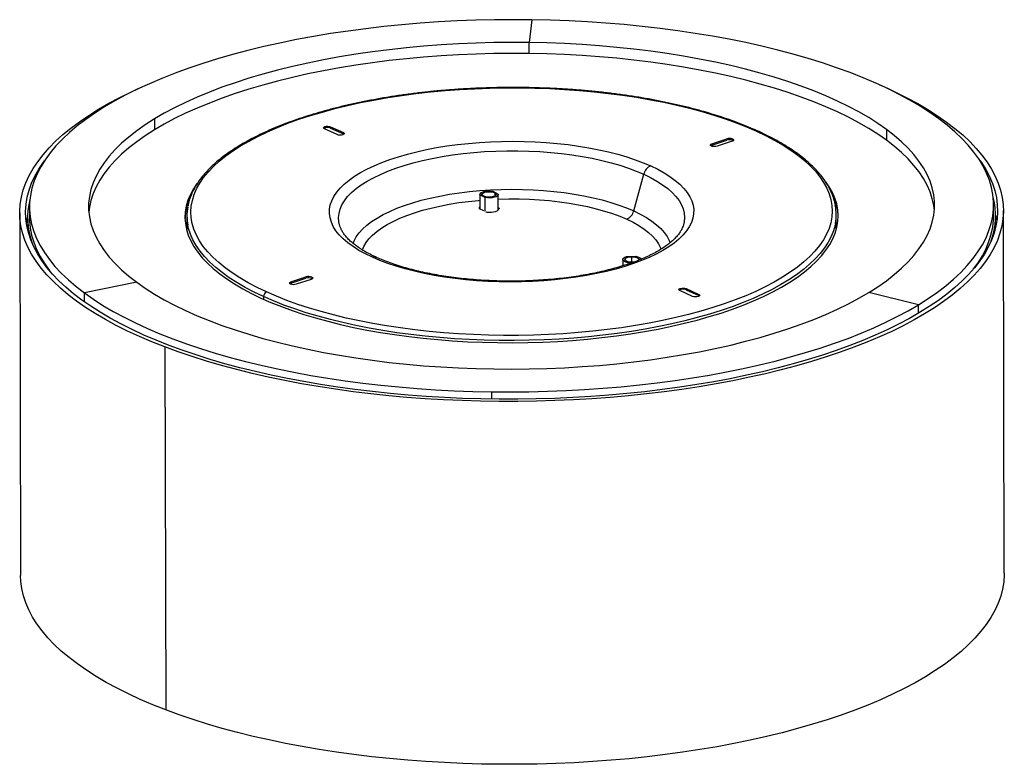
# Model space of a CAD drawing. Header units: millimetres. Extents: x -250 to 250, y -281 to 98.
import ezdxf

# ---------------------------------------------------------------- set-up
doc = ezdxf.new("R2010")
doc.units = ezdxf.units.MM

msp = doc.modelspace()

# ---------------------------------------------------------------- linework, layer by layer
at = {"color": 7, "linetype": 'Continuous', "lineweight": 25}
for p, q in [((10.26, 97.5), (9, 85.93)), ((9.02, 80.39), (9, 85.93)), ((-181.53, 47.08), (-181.52, 41.54)), ((-88.7, 39.13), (-95.16, 42.07)), ((-91.95, 43.12), (-85.5, 40.18)), ((-91.95, 43.12), (-91.95, 42.47)), ((-91.95, 42.47), (-85.49, 39.54)), ((-85.5, 40.18), (-85.49, 39.54)), ((190.53, 41.8), (190.54, 36.27)), ((-85.49, 39.54), (-85.17, 39.34)), ((101.79, 34.46), (109.43, 36.97)), ((101.79, 33.82), (109.43, 36.32)), ((112.14, 35.74), (104.5, 33.23)), ((109.43, 36.97), (109.43, 36.32)), ((112.39, 36.88), (112.39, 36.23)), ((101.79, 34.46), (101.79, 33.82)), ((62.08, 0.33), (67.17, 19)), ((-9.52, 10.36), (-6.81, 8.87)), ((-16.1, 8.71), (-16.08, 1.32)), ((-13.38, 7.09), (-16.09, 8.58)), ((-16.09, 8.58), (-16.07, 1.31)), ((-13.36, -0.02), (-13.38, 7.09)), ((-8.5, 9.53), (-8.49, 7.94)), ((-6.78, 0.99), (-6.8, 8.74)), ((-245.01, 2.37), (-244.99, -3.17)), ((-16.53, 1.52), (-14.3, 0.5)), ((-6.78, 0.99), (-6.81, 0.8)), ((-6.34, 1.73), (-6.78, 1.93)), ((-6.78, 1.28), (-6.49, 1.15)), ((-6.34, 1.73), (-6.34, 1.54)), ((245.01, -2), (244.99, 3.53)), ((250.44, -183.89), (250, 0.59)), ((-250, -0.59), (-249.56, -185.08)), ((-245.99, -3.17), (-245.99, -4.27)), ((-165, -2.24), (-164.98, -10)), ((-13.05, -0.06), (-12.53, -0.3)), ((165.02, -9.22), (165, -1.45)), ((246.01, -3.1), (246.01, -2)), ((56.54, -24.36), (56.54, -27.57)), ((58.49, -22.89), (63.21, -22.72)), ((60.88, -22.96), (60.89, -25.73)), ((61.58, -25.88), (59.16, -25.97)), ((59.16, -25.97), (59.16, -26.73)), ((62.24, -25.67), (61.49, -25.73)), ((-112.14, -35.74), (-104.5, -33.23)), ((-112.14, -36.38), (-104.5, -33.87)), ((-101.79, -34.46), (-109.43, -36.97)), ((-104.5, -33.23), (-104.5, -33.87)), ((-101.54, -33.32), (-101.54, -33.96)), ((-190.54, -35.9), (-217.13, -41.32)), ((-112.14, -35.74), (-112.14, -36.38)), ((88.7, -39.13), (95.16, -42.07)), ((88.7, -39.13), (88.71, -39.77)), ((88.71, -39.77), (95.16, -42.71)), ((-217.12, -45.92), (-217.13, -41.32)), ((-126.06, -43.21), (-126.06, -44.55)), ((91.95, -43.12), (85.5, -40.18)), ((95.16, -42.07), (95.16, -42.71)), ((95.16, -42.71), (95.48, -42.91)), ((206.85, -47.33), (181.52, -41.17)), ((206.86, -51.71), (206.85, -47.33)), ((-176.22, -68.84), (-175.78, -253.32)), ((-10.27, -91.6), (-10.26, -95.32))]:
    msp.add_line(p, q, dxfattribs=at)
at = {"color": 7, "linetype": 'Continuous', "lineweight": 25, "flags": 128}
for points in [[(10.26, 97.5), (0.76, 97.57), (-8.74, 97.49), (-18.23, 97.27), (-27.69, 96.9), (-37.11, 96.4), (-46.47, 95.75), (-55.76, 94.97), (-64.97, 94.05), (-74.08, 92.99), (-83.08, 91.79), (-91.96, 90.46), (-100.69, 89), (-109.28, 87.41), (-117.7, 85.7), (-125.94, 83.85), (-133.99, 81.89), (-141.85, 79.81), (-149.49, 77.61), (-156.9, 75.3), (-164.08, 72.88), (-171.01, 70.36), (-177.69, 67.74), (-184.09, 65.01), (-190.22, 62.2), (-196.07, 59.29), (-201.62, 56.3), (-206.86, 53.23)], [(217.12, 47.22), (212.55, 50.43), (207.67, 53.57), (202.47, 56.63), (196.97, 59.61), (191.17, 62.51), (185.09, 65.31), (178.72, 68.03), (172.09, 70.64), (165.2, 73.15), (158.06, 75.56), (150.69, 77.86), (143.08, 80.04), (135.26, 82.11), (127.24, 84.06), (119.03, 85.89), (110.63, 87.59), (102.07, 89.17), (93.36, 90.61), (84.51, 91.93), (75.53, 93.11), (66.43, 94.15), (57.24, 95.06), (47.96, 95.83), (38.61, 96.46), (29.2, 96.95), (19.74, 97.3), (10.26, 97.5)], [(9, 85.93), (0, 85.98), (-9, 85.89), (-17.99, 85.65), (-26.95, 85.27), (-35.86, 84.75), (-44.7, 84.08), (-53.47, 83.26), (-62.14, 82.31), (-70.71, 81.22), (-79.15, 79.99), (-87.45, 78.63), (-95.6, 77.13), (-103.58, 75.5), (-111.38, 73.75), (-118.98, 71.87), (-126.38, 69.87), (-133.55, 67.75), (-140.49, 65.52), (-147.18, 63.18), (-153.61, 60.73), (-159.78, 58.19), (-165.66, 55.54), (-171.26, 52.81), (-176.55, 49.98), (-181.53, 47.08)], [(190.53, 41.8), (186.19, 44.84), (181.53, 47.81), (176.54, 50.69), (171.25, 53.5), (165.66, 56.21), (159.77, 58.83), (153.61, 61.35), (147.17, 63.77), (140.48, 66.09), (133.54, 68.29), (126.37, 70.38), (118.98, 72.35), (111.37, 74.2), (103.58, 75.92), (95.59, 77.51), (87.45, 78.98), (79.15, 80.31), (70.7, 81.5), (62.14, 82.56), (53.47, 83.48), (44.7, 84.26), (35.85, 84.89), (26.95, 85.38), (17.99, 85.73), (9, 85.93)], [(9.02, 80.39), (0.01, 80.45), (-8.99, 80.35), (-17.98, 80.12), (-26.93, 79.74), (-35.84, 79.21), (-44.69, 78.54), (-53.46, 77.73), (-62.13, 76.78), (-70.69, 75.68), (-79.13, 74.46), (-87.44, 73.09), (-95.58, 71.59), (-103.57, 69.97), (-111.36, 68.21), (-118.97, 66.33), (-126.36, 64.33), (-133.54, 62.22), (-140.47, 59.99), (-147.17, 57.65), (-153.6, 55.2), (-159.77, 52.65), (-165.65, 50.01), (-171.24, 47.27), (-176.54, 44.45), (-181.52, 41.54)], [(190.54, 36.27), (186.2, 39.31), (181.54, 42.27), (176.56, 45.16), (171.26, 47.96), (165.67, 50.67), (159.79, 53.3), (153.62, 55.82), (147.19, 58.24), (140.5, 60.55), (133.56, 62.75), (126.38, 64.84), (118.99, 66.81), (111.39, 68.66), (103.59, 70.38), (95.61, 71.98), (87.46, 73.44), (79.16, 74.77), (70.72, 75.97), (62.15, 77.03), (53.48, 77.94), (44.71, 78.72), (35.87, 79.35), (26.96, 79.85), (18, 80.19), (9.02, 80.39)], [(-176.22, -68.84), (-182.8, -66.23), (-189.13, -63.52), (-195.18, -60.72), (-200.95, -57.84), (-206.43, -54.87), (-211.62, -51.83), (-216.51, -48.71), (-221.08, -45.52), (-225.34, -42.27), (-229.28, -38.95), (-232.88, -35.58), (-236.16, -32.16), (-239.09, -28.69), (-241.68, -25.18), (-243.93, -21.64), (-245.83, -18.06), (-247.37, -14.46), (-248.56, -10.84), (-249.4, -7.2), (-249.88, -3.55), (-249.99, 0.1), (-249.76, 3.76), (-249.16, 7.41), (-248.21, 11.04), (-246.9, 14.67), (-245.23, 18.27), (-243.22, 21.84), (-240.86, 25.38), (-238.15, 28.89), (-235.1, 32.36), (-231.72, 35.77), (-228, 39.14), (-223.95, 42.45), (-219.59, 45.7), (-214.91, 48.89), (-209.92, 52.01), (-204.63, 55.05), (-199.05, 58.01), (-193.19, 60.89), (-187.33, 63.55)], [(187.03, 64.44), (189.13, 63.52), (195.18, 60.72), (200.95, 57.84), (206.43, 54.87), (211.62, 51.83), (216.51, 48.71), (221.08, 45.52), (225.34, 42.27), (229.28, 38.95), (232.88, 35.58), (236.16, 32.16), (239.09, 28.69), (241.68, 25.18), (243.93, 21.64), (245.83, 18.06), (247.37, 14.46), (248.56, 10.84), (249.4, 7.2), (249.88, 3.55), (249.99, -0.1), (249.76, -3.76), (249.16, -7.41), (248.21, -11.04), (246.9, -14.67), (245.23, -18.27), (243.22, -21.84), (240.86, -25.38), (238.15, -28.89), (235.1, -32.36), (231.72, -35.77), (228, -39.14), (223.95, -42.45), (219.59, -45.7), (214.91, -48.89), (209.92, -52.01), (204.63, -55.05), (199.05, -58.01), (193.19, -60.89), (187.04, -63.68), (180.63, -66.38), (173.96, -68.98), (167.04, -71.49), (159.89, -73.9), (152.5, -76.19), (144.89, -78.38), (137.08, -80.46), (129.07, -82.42), (120.88, -84.26), (112.51, -85.99), (103.98, -87.59), (95.3, -89.06), (86.49, -90.41), (77.55, -91.63), (68.5, -92.71), (59.35, -93.66), (50.12, -94.48), (40.82, -95.17), (31.45, -95.71), (22.05, -96.12), (12.61, -96.4), (3.15, -96.53), (-6.31, -96.53), (-15.76, -96.38), (-25.19, -96.1), (-34.59, -95.69), (-43.93, -95.13), (-53.22, -94.44), (-62.42, -93.61), (-71.54, -92.65), (-80.55, -91.56), (-89.45, -90.33), (-98.22, -88.98), (-106.85, -87.5), (-115.32, -85.89), (-123.63, -84.16), (-131.77, -82.31), (-139.71, -80.34), (-147.46, -78.26), (-154.99, -76.06), (-162.3, -73.76), (-169.38, -71.35), (-176.22, -68.84)], [(-124.54, -40.86), (-129.33, -38.58), (-133.84, -36.2), (-138.05, -33.75), (-141.96, -31.22), (-145.56, -28.62), (-148.84, -25.96), (-151.79, -23.25), (-154.41, -20.48), (-156.68, -17.67), (-158.62, -14.82), (-160.2, -11.93), (-161.44, -9.02), (-162.31, -6.09), (-162.84, -3.15), (-163, -0.2), (-162.8, 2.75), (-162.25, 5.7), (-161.34, 8.63), (-160.08, 11.54), (-158.46, 14.43), (-156.5, 17.29), (-154.19, 20.1), (-151.54, 22.88), (-148.56, 25.6), (-145.25, 28.27), (-141.63, 30.87), (-137.69, 33.41), (-133.45, 35.87), (-128.92, 38.26), (-124.1, 40.56), (-119.01, 42.77), (-113.66, 44.89), (-108.06, 46.91), (-102.22, 48.83), (-96.15, 50.63), (-89.88, 52.33), (-83.41, 53.91), (-76.75, 55.38), (-69.93, 56.72), (-62.95, 57.94), (-55.83, 59.03), (-48.59, 59.99), (-41.25, 60.82), (-33.81, 61.51), (-26.3, 62.07), (-18.73, 62.49), (-11.12, 62.78), (-3.48, 62.93), (4.16, 62.93), (11.79, 62.81), (19.4, 62.54), (26.96, 62.13), (34.47, 61.59), (41.9, 60.92), (49.24, 60.11), (56.46, 59.16), (63.57, 58.09), (70.54, 56.89), (77.35, 55.57), (83.99, 54.12), (90.44, 52.55), (96.7, 50.87), (102.74, 49.08), (108.56, 47.17), (114.14, 45.17), (119.47, 43.06), (124.54, 40.86)], [(-206.86, 53.23), (-211.8, 50.09), (-216.41, 46.87), (-220.71, 43.59), (-224.66, 40.24), (-228.29, 36.84), (-231.56, 33.39), (-234.49, 29.9), (-237.07, 26.36), (-239.29, 22.79), (-241.15, 19.19), (-242.65, 15.56), (-243.78, 11.91), (-244.55, 8.25), (-244.94, 4.59), (-244.97, 0.92), (-244.64, -2.75), (-243.93, -6.41), (-242.86, -10.05), (-241.42, -13.67), (-239.61, -17.27), (-237.45, -20.84), (-234.93, -24.37), (-232.06, -27.87), (-228.84, -31.31), (-225.27, -34.71), (-221.37, -38.04), (-217.13, -41.32)], [(-181.53, 47.08), (-186.2, 44.09), (-190.54, 41.04), (-194.54, 37.91), (-198.2, 34.73), (-201.52, 31.49), (-204.48, 28.2), (-207.08, 24.86), (-209.32, 21.49), (-211.2, 18.08), (-212.7, 14.65), (-213.83, 11.2), (-214.58, 7.73), (-214.96, 4.26), (-214.96, 0.78), (-214.58, -2.69), (-213.83, -6.16), (-212.7, -9.61), (-211.2, -13.03), (-209.33, -16.43), (-207.09, -19.79), (-204.49, -23.12), (-201.52, -26.39), (-198.21, -29.62), (-194.55, -32.79), (-190.54, -35.9)], [(206.85, -47.33), (211.78, -44.18), (216.4, -40.97), (220.69, -37.68), (224.65, -34.34), (228.27, -30.94), (231.55, -27.49), (234.48, -23.99), (237.06, -20.46), (239.28, -16.88), (241.14, -13.28), (242.63, -9.66), (243.77, -6.01), (244.53, -2.35), (244.93, 1.32), (244.96, 4.99), (244.62, 8.65), (243.91, 12.31), (242.84, 15.95), (241.4, 19.58), (239.6, 23.18), (237.44, 26.75), (234.92, 30.28), (232.05, 33.77), (228.82, 37.22), (225.26, 40.61), (221.35, 43.95), (217.12, 47.22)], [(-181.52, 41.54), (-186.19, 38.56), (-190.52, 35.5), (-194.53, 32.38), (-198.19, 29.19), (-201.51, 25.95), (-204.47, 22.66), (-207.07, 19.33), (-209.31, 15.96), (-211.18, 12.55), (-212.69, 9.12), (-213.81, 5.67), (-214.57, 2.2), (-214.88, -0.33)], [(124.54, 40.86), (129.33, 38.58), (133.84, 36.2), (138.05, 33.75), (141.96, 31.22), (145.56, 28.62), (148.84, 25.96), (151.79, 23.25), (154.41, 20.48), (156.68, 17.67), (158.62, 14.82), (160.2, 11.93), (161.44, 9.02), (162.31, 6.09), (162.84, 3.15), (163, 0.2), (162.8, -2.75), (162.25, -5.7), (161.34, -8.63), (160.08, -11.54), (158.46, -14.43), (156.5, -17.29), (154.19, -20.1), (151.54, -22.88), (148.56, -25.6), (145.25, -28.27), (141.63, -30.87), (137.69, -33.41), (133.45, -35.87), (128.92, -38.26), (124.1, -40.56), (119.01, -42.77), (113.66, -44.89), (108.06, -46.91), (102.22, -48.83), (96.15, -50.63), (89.88, -52.33), (83.41, -53.91), (76.75, -55.38), (69.93, -56.72), (62.95, -57.94), (55.83, -59.03), (48.59, -59.99), (41.25, -60.82), (33.81, -61.51), (26.3, -62.07), (18.73, -62.49), (11.12, -62.78), (3.48, -62.93), (-4.16, -62.93), (-11.79, -62.81), (-19.4, -62.54), (-26.96, -62.13), (-34.47, -61.59), (-41.9, -60.92), (-49.24, -60.11), (-56.46, -59.16), (-63.57, -58.09), (-70.54, -56.89), (-77.35, -55.57), (-83.99, -54.12), (-90.44, -52.55), (-96.7, -50.87), (-102.74, -49.08), (-108.56, -47.17), (-114.14, -45.17), (-119.47, -43.06), (-124.54, -40.86)], [(-95.16, 42.07), (-95.55, 42.34), (-95.64, 42.66), (-95.42, 42.96), (-94.91, 43.21), (-94.19, 43.36), (-93.38, 43.4), (-92.59, 43.32), (-91.95, 43.12)], [(-85.5, 40.18), (-85.1, 39.91), (-85.01, 39.59), (-85.23, 39.29), (-85.75, 39.04), (-86.46, 38.88), (-87.28, 38.85), (-88.06, 38.93), (-88.7, 39.13)], [(181.52, -41.17), (186.18, -38.19), (190.52, -35.13), (194.53, -32.01), (198.19, -28.82), (201.51, -25.58), (204.47, -22.29), (207.07, -18.96), (209.31, -15.59), (211.18, -12.18), (212.69, -8.75), (213.81, -5.3), (214.57, -1.83), (214.95, 1.65), (214.95, 5.12), (214.57, 8.6), (213.82, 12.06), (212.69, 15.51), (211.19, 18.93), (209.31, 22.33), (207.07, 25.7), (204.47, 29.02), (201.51, 32.3), (198.2, 35.53), (194.53, 38.69), (190.53, 41.8)], [(-70.75, -23.22), (-74.29, -21.5), (-77.55, -19.7), (-80.52, -17.82), (-83.18, -15.88), (-85.53, -13.88), (-87.55, -11.82), (-89.24, -9.72), (-90.6, -7.58), (-91.6, -5.42), (-92.26, -3.23), (-92.57, -1.03), (-92.53, 1.17), (-92.14, 3.37), (-91.4, 5.55), (-90.31, 7.72), (-88.88, 9.85), (-87.11, 11.95), (-85.02, 14), (-82.6, 16), (-79.86, 17.94), (-76.83, 19.81), (-73.5, 21.6), (-69.89, 23.32), (-66.02, 24.94), (-61.89, 26.47), (-57.54, 27.9), (-52.96, 29.23), (-48.19, 30.44), (-43.23, 31.54), (-38.1, 32.52), (-32.83, 33.37), (-27.44, 34.1), (-21.95, 34.7), (-16.37, 35.16), (-10.72, 35.5), (-5.04, 35.7), (0.66, 35.76), (6.36, 35.69), (12.03, 35.48), (17.66, 35.14), (23.23, 34.66), (28.7, 34.06), (34.07, 33.32), (39.3, 32.46), (44.39, 31.47), (49.31, 30.37), (54.04, 29.15), (58.57, 27.82), (62.87, 26.38), (66.94, 24.85), (70.75, 23.22)], [(112.39, 36.88), (112.62, 36.75), (112.78, 36.6), (112.87, 36.45), (112.88, 36.29), (112.8, 36.13), (112.65, 35.98), (112.43, 35.85), (112.14, 35.74)], [(112.39, 36.23), (112.62, 36.1), (112.71, 36.03)], [(214.88, 0.7), (214.58, 3.06), (213.83, 6.53), (212.7, 9.97), (211.2, 13.4), (209.33, 16.8), (207.09, 20.16), (204.48, 23.49), (201.52, 26.76), (198.21, 29.99), (194.55, 33.16), (190.54, 36.27)], [(-86.85, -8.44), (-87.22, -7.42), (-87.74, -5.25), (-87.89, -3.08), (-87.69, -0.9), (-87.13, 1.26), (-86.21, 3.41), (-84.93, 5.53), (-83.31, 7.62), (-81.34, 9.66), (-79.04, 11.66), (-76.41, 13.59), (-73.47, 15.45), (-70.23, 17.23), (-66.7, 18.94), (-62.89, 20.55), (-58.83, 22.07), (-54.52, 23.48), (-49.99, 24.78), (-45.26, 25.97), (-40.34, 27.04), (-35.25, 27.99), (-30.02, 28.81), (-24.67, 29.5), (-19.21, 30.05), (-13.68, 30.47), (-8.08, 30.75), (-2.46, 30.89), (3.17, 30.9), (8.8, 30.76), (14.38, 30.48), (19.91, 30.07), (25.35, 29.52), (30.69, 28.84), (35.91, 28.02), (40.98, 27.08), (45.87, 26.02), (50.58, 24.83), (55.09, 23.53), (59.36, 22.12), (63.39, 20.61), (67.17, 19)], [(104.5, 33.23), (103.78, 33.07), (102.97, 33.04), (102.18, 33.12), (101.54, 33.32), (101.14, 33.59), (101.05, 33.91), (101.28, 34.21), (101.79, 34.46)], [(101.22, 33.52), (101.28, 33.57), (101.79, 33.82)], [(-174.11, -68.01), (-180.61, -65.43), (-186.86, -62.76), (-192.84, -60), (-198.54, -57.15), (-203.96, -54.22), (-209.08, -51.21), (-213.91, -48.12), (-218.43, -44.97), (-222.64, -41.76), (-226.53, -38.48), (-230.09, -35.15), (-233.32, -31.77), (-236.22, -28.35), (-238.78, -24.88), (-241, -21.38), (-242.88, -17.84), (-244.4, -14.28), (-245.58, -10.71), (-246.41, -7.11), (-246.88, -3.51), (-246.99, 0.1), (-246.76, 3.71), (-246.17, 7.32), (-245.23, 10.91), (-243.93, 14.49), (-242.29, 18.05), (-240.3, 21.58), (-237.97, 25.08), (-237.46, 25.77)], [(237.34, 26.9), (238.78, 24.88), (241, 21.38), (242.88, 17.84), (244.4, 14.28), (245.58, 10.71), (246.41, 7.11), (246.88, 3.51), (246.99, -0.1), (246.76, -3.71), (246.17, -7.32), (245.23, -10.91), (243.93, -14.49), (242.29, -18.05), (240.3, -21.58), (237.97, -25.08), (235.29, -28.54), (232.28, -31.97), (228.93, -35.34), (225.26, -38.67), (221.27, -41.94), (216.95, -45.16), (212.33, -48.3), (207.4, -51.38), (202.18, -54.39), (196.66, -57.31), (190.87, -60.16), (184.8, -62.91), (178.47, -65.58), (171.88, -68.16), (165.04, -70.63), (157.97, -73.01), (150.67, -75.28), (143.15, -77.44), (135.44, -79.49), (127.52, -81.43), (119.43, -83.25), (111.16, -84.96), (102.73, -86.54), (94.16, -87.99), (85.45, -89.32), (76.62, -90.53), (67.68, -91.6), (58.64, -92.54), (49.52, -93.35), (40.33, -94.02), (31.08, -94.57), (21.78, -94.97), (12.46, -95.24), (3.11, -95.37), (-6.24, -95.37), (-15.58, -95.23), (-24.89, -94.95), (-34.17, -94.54), (-43.41, -93.99), (-52.58, -93.31), (-61.67, -92.49), (-70.68, -91.54), (-79.58, -90.46), (-88.37, -89.25), (-97.04, -87.91), (-105.57, -86.45), (-113.94, -84.86), (-122.15, -83.15), (-130.19, -81.32), (-138.04, -79.38), (-145.69, -77.32), (-153.13, -75.15), (-160.36, -72.88), (-167.35, -70.49), (-174.11, -68.01)], [(70.75, 23.22), (74.29, 21.5), (77.55, 19.7), (80.52, 17.82), (83.18, 15.88), (85.53, 13.88), (87.55, 11.82), (89.24, 9.72), (90.6, 7.58), (91.6, 5.42), (92.26, 3.23), (92.57, 1.03), (92.53, -1.17), (92.14, -3.37), (91.4, -5.55), (90.31, -7.72), (88.88, -9.85), (87.11, -11.95), (85.02, -14), (82.6, -16), (79.86, -17.94), (76.83, -19.81), (73.5, -21.6), (69.89, -23.32), (66.02, -24.94), (61.89, -26.47), (57.54, -27.9), (52.96, -29.23), (48.19, -30.44), (43.23, -31.54), (38.1, -32.52), (32.83, -33.37), (27.44, -34.1), (21.95, -34.7), (16.37, -35.16), (10.72, -35.5), (5.04, -35.7), (-0.66, -35.76), (-6.36, -35.69), (-12.03, -35.48), (-17.66, -35.14), (-23.23, -34.66), (-28.7, -34.06), (-34.07, -33.32), (-39.3, -32.46), (-44.39, -31.47), (-49.31, -30.37), (-54.04, -29.15), (-58.57, -27.82), (-62.87, -26.38), (-66.94, -24.85), (-70.75, -23.22)], [(67.17, 19), (70.66, 17.3), (73.87, 15.52), (76.77, 13.66), (79.36, 11.73), (81.62, 9.74), (83.54, 7.7), (85.12, 5.62), (86.35, 3.5), (87.23, 1.35), (87.75, -0.82), (87.91, -2.99), (87.71, -5.17), (87.14, -7.33), (86.9, -7.99)], [(117.75, -47.53), (123.03, -45.37), (128.05, -43.12), (132.79, -40.79), (137.25, -38.37), (141.42, -35.87), (145.28, -33.31), (148.83, -30.68), (152.07, -27.98), (154.98, -25.24), (157.57, -22.45), (159.81, -19.61), (161.71, -16.74), (163.27, -13.83), (164.49, -10.91), (165.34, -7.96), (165.85, -5.01), (166, -2.05), (165.8, 0.91), (165.25, 3.87), (164.34, 6.81), (163.08, 9.72), (161.48, 12.62), (159.76, 15.16)], [(-159.76, 14.5), (-159.8, 14.44), (-161.7, 11.57), (-163.26, 8.67), (-164.47, 5.74), (-165.33, 2.8), (-165.84, -0.16), (-165.99, -3.12), (-165.79, -6.08), (-165.24, -9.03), (-164.33, -11.97), (-163.07, -14.89), (-161.46, -17.78), (-159.51, -20.64), (-157.22, -23.46), (-154.59, -26.24), (-151.64, -28.97), (-148.36, -31.64), (-144.76, -34.25), (-140.85, -36.79), (-136.65, -39.25), (-132.15, -41.64), (-127.37, -43.95), (-122.32, -46.17), (-117, -48.29), (-111.44, -50.32), (-105.64, -52.24), (-99.61, -54.06), (-93.38, -55.77), (-86.94, -57.37), (-80.31, -58.85), (-73.52, -60.21), (-66.57, -61.44), (-59.47, -62.55), (-52.25, -63.53), (-44.92, -64.39), (-37.49, -65.11), (-29.98, -65.69), (-22.41, -66.15), (-14.79, -66.46), (-7.14, -66.64), (0.53, -66.69), (8.19, -66.59), (15.84, -66.36), (23.46, -66), (31.02, -65.5), (38.52, -64.86), (45.93, -64.09), (53.25, -63.19), (60.46, -62.16), (67.53, -61.01), (74.46, -59.73), (81.24, -58.32), (87.84, -56.8), (94.25, -55.17), (100.46, -53.42), (106.45, -51.56), (112.22, -49.59), (117.75, -47.53)], [(-80.52, -16.3), (-80.01, -14.95), (-78.93, -12.9), (-77.49, -10.88), (-75.71, -8.89), (-73.59, -6.96), (-71.14, -5.08), (-68.37, -3.28), (-65.29, -1.54), (-61.93, 0.11), (-58.29, 1.67), (-54.38, 3.13), (-50.24, 4.49), (-45.87, 5.74), (-41.29, 6.88), (-36.53, 7.89), (-31.61, 8.79), (-26.54, 9.55), (-21.36, 10.18), (-16.08, 10.67), (-10.73, 11.03), (-5.33, 11.25), (0.09, 11.33), (5.52, 11.27), (10.92, 11.07), (16.27, 10.73), (21.54, 10.26), (26.73, 9.64), (31.79, 8.9), (36.71, 8.03), (41.47, 7.03), (46.04, 5.91), (50.41, 4.67), (54.55, 3.33), (58.45, 1.88), (62.08, 0.33)], [(-16.09, 8.58), (-16.02, 9.05), (-15.65, 9.49), (-15, 9.88), (-14.11, 10.19), (-13.04, 10.41), (-11.87, 10.51), (-10.67, 10.5), (-9.52, 10.36)], [(-14.4, 7.93), (-14.9, 8.32), (-15.05, 8.75), (-14.85, 9.17), (-14.32, 9.56), (-13.51, 9.86), (-12.49, 10.05), (-11.38, 10.12), (-10.27, 10.04), (-9.28, 9.84), (-8.5, 9.53)], [(-75.84, -19.52), (-75.12, -17.73), (-73.97, -15.76), (-72.48, -13.83), (-70.66, -11.93), (-68.5, -10.09), (-66.02, -8.31), (-63.24, -6.6), (-60.16, -4.96), (-56.8, -3.41), (-53.17, -1.95), (-49.3, -0.59), (-45.2, 0.67), (-40.88, 1.81), (-36.38, 2.84), (-31.7, 3.75), (-26.88, 4.54), (-21.93, 5.19), (-16.88, 5.71), (-16.09, 5.78)], [(-8.5, 9.53), (-8, 9.14), (-7.85, 8.7), (-8.05, 8.28), (-8.58, 7.89), (-9.39, 7.59), (-10.41, 7.4), (-11.52, 7.34), (-12.63, 7.41), (-13.62, 7.61), (-14.4, 7.93)], [(-6.81, 8.87), (-6.88, 8.4), (-7.25, 7.96), (-7.9, 7.57), (-8.79, 7.26), (-9.86, 7.04), (-11.03, 6.94), (-12.23, 6.95), (-13.38, 7.09)], [(-6.79, 6.35), (-6.56, 6.36), (-1.35, 6.47), (3.88, 6.45), (9.08, 6.29), (14.24, 6), (19.34, 5.57), (24.35, 5), (29.24, 4.31), (34, 3.48), (38.6, 2.54), (43.02, 1.47), (47.24, 0.29), (51.24, -1), (55, -2.39), (58.5, -3.88)], [(-16.38, 1.45), (-16.11, 1.75), (-16.08, 1.77)], [(-12.53, -0.3), (-11.37, -0.35), (-10.21, -0.29), (-9.11, -0.13), (-8.14, 0.12), (-7.34, 0.45), (-6.76, 0.85), (-6.42, 1.28), (-6.34, 1.73)], [(62.08, 0.33), (65.44, -1.31), (68.51, -3.03), (71.28, -4.83), (73.72, -6.69), (75.84, -8.62), (77.61, -10.6), (79.04, -12.61), (80.12, -14.67), (80.6, -15.92)], [(-246.57, -6.12), (-246.14, -3.75), (-245.99, -3.08)], [(-244.99, -3.17), (-244.96, -4.62), (-244.62, -8.28), (-243.92, -11.94), (-242.84, -15.58), (-241.4, -19.21), (-239.6, -22.81), (-237.44, -26.38), (-234.92, -29.91), (-234.65, -30.26)], [(58.5, -3.88), (61.73, -5.46), (64.68, -7.12), (67.32, -8.86), (69.65, -10.66), (71.66, -12.51), (73.33, -14.42), (74.66, -16.37), (75.64, -18.35), (75.94, -19.18)], [(234.79, -29.14), (237.07, -25.99), (239.29, -22.42), (241.15, -18.82), (242.65, -15.19), (243.78, -11.54), (244.55, -7.89), (244.94, -4.22), (245.01, -2)], [(246.01, -1.91), (246.43, -3.96), (246.6, -4.95)], [(-126.06, -43.21), (-130.84, -40.93), (-135.34, -38.56), (-139.56, -36.12), (-143.47, -33.6), (-147.08, -31.02), (-150.38, -28.37), (-153.35, -25.66), (-156, -22.91), (-158.32, -20.11), (-160.29, -17.27), (-161.93, -14.4), (-163.22, -11.5), (-164.16, -8.58), (-164.53, -6.93)], [(164.59, -6), (164.42, -6.87), (163.6, -9.79), (162.44, -12.71), (160.93, -15.59), (159.07, -18.45), (156.88, -21.28), (154.35, -24.06), (151.49, -26.79), (148.31, -29.47), (144.81, -32.1), (141, -34.65), (136.9, -37.14), (132.49, -39.55), (127.81, -41.89), (122.86, -44.13), (117.64, -46.29), (112.17, -48.35), (106.46, -50.31), (100.52, -52.17), (94.37, -53.92), (88.02, -55.56), (81.48, -57.09), (74.77, -58.5), (67.9, -59.78), (60.88, -60.95), (53.73, -61.98), (46.47, -62.89), (39.11, -63.67), (31.66, -64.32), (24.15, -64.83), (16.59, -65.21), (8.99, -65.45), (1.37, -65.56), (-6.25, -65.53), (-13.86, -65.37), (-21.44, -65.07), (-28.97, -64.63), (-36.44, -64.06), (-43.84, -63.36), (-51.14, -62.53), (-58.33, -61.57), (-65.39, -60.48), (-72.32, -59.26), (-79.09, -57.93), (-85.69, -56.47), (-92.11, -54.9), (-98.34, -53.21), (-104.35, -51.41), (-110.14, -49.51), (-115.7, -47.51), (-121.01, -45.41), (-126.06, -43.21)], [(59.16, -25.97), (58.16, -25.71), (57.36, -25.37), (56.81, -24.96), (56.55, -24.51), (56.61, -24.04), (56.97, -23.6), (57.61, -23.21), (58.49, -22.89)], [(61.49, -25.73), (60.37, -25.7), (59.32, -25.54), (58.46, -25.26), (57.87, -24.89), (57.6, -24.47), (57.68, -24.04), (58.11, -23.63), (58.83, -23.3), (59.79, -23.07), (60.88, -22.96)], [(60.88, -22.96), (62.01, -22.99), (63.05, -23.15), (63.91, -23.43), (64.5, -23.8), (64.77, -24.22), (64.69, -24.65), (64.65, -24.72)], [(63.21, -22.72), (64.22, -22.98), (65.02, -23.32), (65.57, -23.73), (65.82, -24.18), (65.84, -24.33)], [(-101.54, -33.32), (-101.31, -33.45), (-101.14, -33.59), (-101.06, -33.75), (-101.05, -33.91), (-101.13, -34.07), (-101.28, -34.21), (-101.5, -34.35), (-101.79, -34.46)], [(-101.54, -33.96), (-101.3, -34.09), (-101.22, -34.16)], [(-190.54, -35.9), (-186.21, -38.94), (-181.54, -41.9), (-176.56, -44.79), (-171.26, -47.59), (-165.67, -50.31), (-159.79, -52.93), (-153.62, -55.45), (-147.19, -57.87), (-140.5, -60.18), (-133.56, -62.39), (-126.39, -64.47), (-118.99, -66.44), (-111.39, -68.29), (-103.59, -70.01), (-95.61, -71.61), (-87.46, -73.07), (-79.16, -74.41), (-70.72, -75.6), (-62.15, -76.66), (-53.48, -77.58), (-44.71, -78.35), (-35.87, -78.99), (-26.96, -79.48), (-18, -79.82), (-9.02, -80.02)], [(-109.43, -36.97), (-110.15, -37.12), (-110.96, -37.16), (-111.75, -37.07), (-112.39, -36.88), (-112.78, -36.6), (-112.88, -36.29), (-112.65, -35.98), (-112.14, -35.74)], [(-112.71, -36.68), (-112.65, -36.63), (-112.14, -36.38)], [(85.5, -40.18), (85.1, -39.91), (85.01, -39.59), (85.23, -39.29), (85.75, -39.04), (86.46, -38.88), (87.28, -38.85), (88.06, -38.93), (88.7, -39.13)], [(-217.13, -41.32), (-212.57, -44.53), (-207.68, -47.67), (-202.48, -50.73), (-196.98, -53.71), (-191.19, -56.6), (-185.1, -59.41), (-178.74, -62.12), (-172.11, -64.74), (-165.22, -67.25), (-158.08, -69.66), (-150.7, -71.95), (-143.1, -74.14), (-135.28, -76.21), (-127.25, -78.16), (-119.04, -79.99), (-110.65, -81.69), (-102.09, -83.26), (-93.38, -84.71), (-84.52, -86.03), (-75.54, -87.21), (-66.45, -88.25), (-57.25, -89.16), (-47.97, -89.93), (-38.62, -90.56), (-29.21, -91.05), (-19.76, -91.39), (-10.27, -91.6)], [(-9.02, -80.02), (-0.01, -80.08), (8.99, -79.99), (17.98, -79.75), (26.93, -79.37), (35.84, -78.84), (44.69, -78.17), (53.46, -77.36), (62.13, -76.41), (70.69, -75.32), (79.13, -74.09), (87.44, -72.72), (95.58, -71.23), (103.56, -69.6), (111.36, -67.84), (118.97, -65.96), (126.36, -63.97), (133.53, -61.85), (140.47, -59.62), (147.17, -57.28), (153.6, -54.83), (159.76, -52.28), (165.65, -49.64), (171.24, -46.9), (176.54, -44.08), (181.52, -41.17)], [(95.16, -42.07), (95.55, -42.34), (95.64, -42.66), (95.42, -42.96), (94.91, -43.21), (94.19, -43.36), (93.38, -43.4), (92.59, -43.32), (91.95, -43.12)], [(-10.27, -91.6), (-0.77, -91.66), (8.73, -91.58), (18.21, -91.36), (27.67, -91), (37.09, -90.5), (46.45, -89.85), (55.75, -89.07), (64.96, -88.14), (74.07, -87.08), (83.07, -85.89), (91.94, -84.56), (100.68, -83.1), (109.26, -81.51), (117.68, -79.79), (125.93, -77.95), (133.98, -75.99), (141.83, -73.91), (149.47, -71.71), (156.89, -69.4), (164.07, -66.98), (171, -64.46), (177.67, -61.83), (184.08, -59.11), (190.21, -56.29), (196.05, -53.39), (201.6, -50.4), (206.85, -47.33)], [(-175.78, -253.32), (-182.37, -250.71), (-188.69, -248.01), (-194.74, -245.21), (-200.51, -242.32), (-206, -239.36), (-211.18, -236.31), (-216.07, -233.19), (-220.64, -230), (-224.9, -226.75), (-228.84, -223.43), (-232.45, -220.06), (-235.72, -216.64), (-238.65, -213.17), (-241.25, -209.67), (-243.49, -206.12), (-245.39, -202.54), (-246.93, -198.94), (-248.13, -195.32), (-248.96, -191.68), (-249.44, -188.03), (-249.56, -185.08)], [(250.44, -183.89), (250.43, -184.59), (250.19, -188.24), (249.6, -191.89), (248.64, -195.53), (247.33, -199.15), (245.67, -202.75), (243.66, -206.32), (241.3, -209.87), (238.59, -213.37), (235.54, -216.84), (232.15, -220.26), (228.44, -223.63), (224.39, -226.94), (220.03, -230.19), (215.35, -233.37), (210.36, -236.49), (205.07, -239.53), (199.49, -242.49), (193.63, -245.37), (187.48, -248.16), (181.07, -250.86), (174.4, -253.47), (167.48, -255.98), (160.33, -258.38), (152.94, -260.68), (145.33, -262.87), (137.52, -264.94), (129.51, -266.91), (121.32, -268.75), (112.95, -270.47), (104.42, -272.07), (95.74, -273.55), (86.93, -274.89), (77.99, -276.11), (68.94, -277.2), (59.79, -278.15), (50.56, -278.97), (41.26, -279.65), (31.89, -280.2), (22.49, -280.61), (13.05, -280.88), (3.59, -281.01), (-5.87, -281.01), (-15.33, -280.87), (-24.76, -280.59), (-34.15, -280.17), (-43.5, -279.62), (-52.78, -278.92), (-61.98, -278.1), (-71.1, -277.14), (-80.11, -276.04), (-89.01, -274.82), (-97.78, -273.46), (-106.41, -271.98), (-114.89, -270.38), (-123.2, -268.65), (-131.33, -266.8), (-139.28, -264.83), (-147.02, -262.74), (-154.55, -260.55), (-161.87, -258.24), (-168.95, -255.83), (-175.78, -253.32)]]:
    msp.add_lwpolyline(points, dxfattribs=at)
at = {"color": 7, "linetype": 'Continuous', "lineweight": 25}
for centre, radius, start, end in [((-93.52, 39.09), 3.74, 65.1106, 121.6374), ((124.92, 39.8), 1.13, 66.7681, 109.859), ((110.77, 32.57), 4.6, 69.4976, 107.0036), ((110.78, 31.92), 4.6, 69.4976, 107.0036), ((73.06, 17.62), 6.06, 112.462, 166.7803), ((-208.1, -3.09), 37.87, 165.7718, 200.0948), ((-139.22, -4.25), 26.77, 155.3122, 178.4682), ((139.2, -3.6), 26.82, 1.8266, 24.8335), ((208.35, -2.11), 37.64, 340.0691, 14.6093), ((-140.15, -2.18), 24.84, 169.5811, 191.0375), ((-15.38, 1.51), 1.15, 127.9465, 179.8568), ((56.19, 1.72), 6.06, 292.462, 346.7803), ((140.16, -1.51), 24.84, 349.5811, 11.0375), ((-208.72, -4.16), 37.27, 180.171, 192.7519), ((208.61, -3.16), 37.4, 347.5411, 0.0808), ((-69.79, -25.88), 2.83, 66.7543, 109.8906), ((-103.15, -37.63), 4.6, 69.4976, 107.0036), ((-103.15, -38.28), 4.6, 69.4976, 107.0036), ((87.13, -43.16), 3.74, 65.1106, 121.6374), ((-123.54, -43.18), 2.52, 113.2844, 180.7161)]:
    msp.add_arc(centre, radius, start, end, dxfattribs=at)
for points, knots in [([(125.37, 40.84), (124.54, 41.21), (122.13, 42.29), (117.96, 44.02), (112.8, 45.98), (107.41, 47.86), (101.83, 49.63), (96.05, 51.31), (90.09, 52.89), (83.96, 54.36), (77.67, 55.72), (71.23, 56.98), (64.66, 58.12), (57.96, 59.15), (51.16, 60.06), (44.25, 60.86), (37.27, 61.54), (30.21, 62.1), (23.09, 62.54), (15.93, 62.85), (8.75, 63.05), (1.54, 63.12), (-5.67, 63.07), (-12.87, 62.9), (-20.04, 62.61), (-27.18, 62.19), (-34.26, 61.65), (-41.28, 61), (-48.22, 60.22), (-55.06, 59.33), (-61.81, 58.32), (-68.43, 57.2), (-74.93, 55.97), (-81.28, 54.63), (-87.48, 53.18), (-93.51, 51.62), (-99.37, 49.96), (-105.03, 48.21), (-110.5, 46.36), (-115.76, 44.41), (-120.8, 42.38), (-125.61, 40.25), (-130.18, 38.05), (-134.51, 35.77), (-138.58, 33.4), (-142.38, 30.97), (-145.92, 28.47), (-149.18, 25.9), (-152.16, 23.27), (-154.84, 20.58), (-157.22, 17.84), (-159.29, 15.05), (-161.05, 12.23), (-162.5, 9.37), (-163.6, 6.49), (-164.27, 4.24), (-164.47, 2.95), (-164.52, 2.62)], [0, 0, 0, 0, 0.009777, 0.028401, 0.047016, 0.065622, 0.084219, 0.102808, 0.121389, 0.139964, 0.158533, 0.177097, 0.195657, 0.214213, 0.232765, 0.251314, 0.269861, 0.288406, 0.306949, 0.325491, 0.344032, 0.362572, 0.381113, 0.399653, 0.418194, 0.436735, 0.455278, 0.473821, 0.492367, 0.510915, 0.529465, 0.548019, 0.566576, 0.585137, 0.603702, 0.622273, 0.64085, 0.659434, 0.678025, 0.696625, 0.715233, 0.733852, 0.752481, 0.771122, 0.789774, 0.808438, 0.827111, 0.845791, 0.864471, 0.88314, 0.901785, 0.920387, 0.938924, 0.957371, 0.975709, 0.993928, 1, 1, 1, 1]), ([(164.48, 3.56), (164.45, 3.79), (164.26, 4.98), (163.62, 7.11), (162.54, 9.95), (161.12, 12.77), (159.39, 15.55), (157.35, 18.31), (155.01, 21.02), (152.36, 23.69), (149.42, 26.31), (146.18, 28.86), (142.67, 31.36), (138.88, 33.78), (134.83, 36.13), (130.59, 38.37), (127.38, 39.92), (125.63, 40.72), (125.37, 40.84)], [0, 0, 0, 0, 0.01627, 0.084185, 0.152404, 0.221027, 0.290086, 0.359553, 0.429358, 0.499417, 0.569649, 0.639982, 0.710364, 0.780755, 0.851126, 0.921467, 0.98805, 1, 1, 1, 1]), ([(-68.67, -23.28), (-69.23, -23.01), (-70.87, -22.25), (-73.37, -20.96), (-76.08, -19.39), (-78.49, -17.79), (-80.62, -16.17), (-82.45, -14.55), (-84, -12.95), (-85.25, -11.37), (-86.22, -9.85), (-86.64, -8.9), (-86.84, -8.43)], [0, 0, 0, 0, 0.056639, 0.16271, 0.268398, 0.373666, 0.47856, 0.583209, 0.687833, 0.792774, 0.898735, 1, 1, 1, 1]), ([(86.87, -8), (86.81, -8.16), (86.59, -8.79), (85.93, -9.98), (84.86, -11.57), (83.45, -13.22), (81.77, -14.86), (79.81, -16.5), (77.56, -18.12), (75.03, -19.72), (72.23, -21.28), (69.16, -22.8), (65.83, -24.27), (62.25, -25.67), (58.44, -27.01), (54.42, -28.26), (50.18, -29.43), (45.76, -30.51), (41.17, -31.49), (36.42, -32.37), (31.54, -33.14), (26.54, -33.81), (21.44, -34.36), (16.26, -34.79), (11.02, -35.11), (5.74, -35.31), (0.44, -35.39), (-4.86, -35.35), (-10.15, -35.19), (-15.4, -34.91), (-20.59, -34.52), (-25.71, -34.01), (-30.73, -33.38), (-35.64, -32.64), (-40.42, -31.8), (-45.05, -30.85), (-49.51, -29.8), (-53.78, -28.66), (-57.85, -27.43), (-61.71, -26.12), (-65.34, -24.74), (-67.56, -23.76), (-68.67, -23.28)], [0, 0, 0, 0, 0.008468, 0.033166, 0.059346, 0.084755, 0.109767, 0.134617, 0.159438, 0.184282, 0.209195, 0.234196, 0.25929, 0.284476, 0.309746, 0.335091, 0.360504, 0.385975, 0.411497, 0.437061, 0.46266, 0.48829, 0.513945, 0.539619, 0.565308, 0.591007, 0.616714, 0.642423, 0.668132, 0.693834, 0.719528, 0.745207, 0.770869, 0.796508, 0.82212, 0.847698, 0.873237, 0.89873, 0.924168, 0.949543, 0.974846, 1, 1, 1, 1])]:
    msp.add_open_spline(points, degree=3, knots=knots, dxfattribs=at)

doc.saveas('drawing.dxf')
